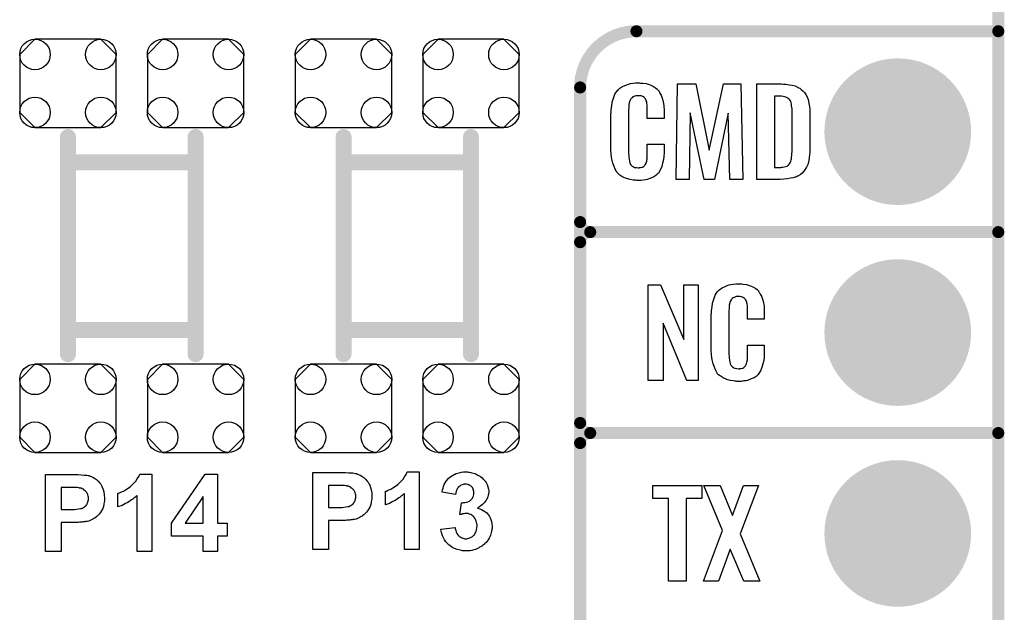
# Model space of a CAD drawing. Extents: x -0.07 to 0.95, y -0.15 to 1.37.
# Tile 8 of 16: x 0.46 to 0.95, y 0.46 to 0.76. Entities that reach past the tile are written whole.
import ezdxf

# ---------------------------------------------------------------- set-up
doc = ezdxf.new("R2010")
doc.units = 0
doc.layers.get('0').update_dxf_attribs({"linetype": 'CONTINUOUS'})
for name, color, linetype in [('gko', 6, 'CONTINUOUS'), ('gto', 2, 'CONTINUOUS'), ('gts', 1, 'CONTINUOUS')]:
    doc.layers.add(name, color=color, linetype=linetype)

# ---------------------------------------------------------------- blocks, each defined once
blk = doc.blocks.new('D31')
at = {"const_width": 0.003}
blk.add_lwpolyline([(-0.0015, 0, 1), (0.0015, 0, 1)], format="xyb", close=True, dxfattribs=at)
blk = doc.blocks.new('D33')
at = {"const_width": 0.004}
blk.add_lwpolyline([(-0.002, 0, 1), (0.002, 0, 1)], format="xyb", close=True, dxfattribs=at)
blk = doc.blocks.new('D80')
blk.add_lwpolyline([(-0.0164, -0.022), (0.0164, -0.022), (0.024, -0.0144), (0.024, 0.0144), (0.0164, 0.022), (-0.0164, 0.022), (-0.024, 0.0144), (-0.024, -0.0144)], close=True)
for centre in [(-0.0164, 0.0144), (0.0164, 0.0144), (-0.0164, -0.0144), (0.0164, -0.0144)]:
    blk.add_circle(centre, 0.0076)
blk = doc.blocks.new('D48')
at = {"const_width": 0.0365}
blk.add_lwpolyline([(-0.01825, 0, 1), (0.01825, 0, 1)], format="xyb", close=True, dxfattribs=at)

msp = doc.modelspace()

# ---------------------------------------------------------------- linework, layer by layer
at = {"layer": 'gko', "color": 6, "const_width": 0.006}
msp.add_lwpolyline([(0.95, -0.05), (0.95, 1.2768)], dxfattribs=at)
at = {"layer": 'gto', "color": 2, "const_width": 0.006}
for points in [[(0.77, 0.75, 0.414214), (0.742, 0.722)], [(0.742, 0.655, 0.414214), (0.747, 0.65)], [(0.747, 0.65, 0.414214), (0.742, 0.645)], [(0.747, 0.65, 0.414214), (0.742, 0.645)], [(0.742, 0.555, 0.414214), (0.747, 0.55)], [(0.747, 0.55, 0.414214), (0.742, 0.545)], [(0.747, 0.55, 0.414214), (0.742, 0.545)]]:
    msp.add_lwpolyline(points, format="xyb", dxfattribs=at)
at = {"layer": 'gto', "color": 2}
for points, const_width in [([(0.77, 0.75), (0.77, 0.75)], 0.006), ([(0.77, 0.75), (0.77, 0.75)], 0.006), ([(0.77, 0.75), (0.95, 0.75)], 0.006), ([(0.742, -0.022), (0.742, 0.722)], 0.006), ([(0.4872, 0.5893), (0.4872, 0.6973)], 0.008), ([(0.5507, 0.5893), (0.5507, 0.6973)], 0.008), ([(0.6243, 0.5893), (0.6243, 0.6973)], 0.008), ([(0.6877, 0.5893), (0.6877, 0.6973)], 0.008), ([(0.4872, 0.6848), (0.5507, 0.6848)], 0.008), ([(0.6243, 0.6848), (0.6877, 0.6848)], 0.008), ([(0.742, 0.655), (0.742, 0.655)], 0.006), ([(0.742, 0.655), (0.742, 0.655)], 0.006), ([(0.747, 0.65), (0.747, 0.65)], 0.006), ([(0.747, 0.65), (0.747, 0.65)], 0.006), ([(0.747, 0.65), (0.747, 0.65)], 0.006), ([(0.747, 0.65), (0.747, 0.65)], 0.006), ([(0.747, 0.65), (0.95, 0.65)], 0.006), ([(0.747, 0.65), (0.95, 0.65)], 0.006), ([(0.742, 0.555), (0.742, 0.645)], 0.006), ([(0.4872, 0.6013), (0.5507, 0.6013)], 0.008), ([(0.6243, 0.6013), (0.6877, 0.6013)], 0.008), ([(0.742, 0.555), (0.742, 0.555)], 0.006), ([(0.742, 0.555), (0.742, 0.555)], 0.006), ([(0.747, 0.55), (0.747, 0.55)], 0.006), ([(0.747, 0.55), (0.747, 0.55)], 0.006), ([(0.747, 0.55), (0.747, 0.55)], 0.006), ([(0.747, 0.55), (0.747, 0.55)], 0.006), ([(0.747, 0.55), (0.95, 0.55)], 0.006), ([(0.747, 0.55), (0.95, 0.55)], 0.006), ([(0.742, 0.545), (0.742, 0.455)], 0.006)]:
    msp.add_lwpolyline(points, dxfattribs=dict(at, const_width=const_width))
for points in [[(0.772, 0.7242), (0.7726, 0.7242), (0.7732, 0.7241), (0.7748, 0.7239), (0.7764, 0.7235), (0.778, 0.7228), (0.7795, 0.7219), (0.7802, 0.7214), (0.7808, 0.7207), (0.7809, 0.7205), (0.7813, 0.7201), (0.7817, 0.7192), (0.7823, 0.7181), (0.7828, 0.7167), (0.7833, 0.715), (0.7837, 0.7129), (0.7838, 0.7106), (0.7838, 0.7066), (0.7754, 0.7066), (0.7754, 0.7107), (0.7754, 0.7108), (0.7754, 0.7111), (0.7754, 0.7116), (0.7754, 0.7121), (0.7753, 0.7134), (0.7752, 0.7141), (0.7752, 0.7146), (0.7752, 0.7147), (0.7751, 0.7149), (0.7749, 0.7154), (0.7745, 0.7163), (0.7739, 0.717), (0.7738, 0.7172), (0.7736, 0.7173), (0.7732, 0.7175), (0.7728, 0.7177), (0.7723, 0.7178), (0.7716, 0.7179), (0.7705, 0.7179), (0.7702, 0.7179), (0.7697, 0.7179), (0.7687, 0.7175), (0.7682, 0.7173), (0.7678, 0.7169), (0.7676, 0.7167), (0.7672, 0.7163), (0.7667, 0.7154), (0.7664, 0.7143), (0.7664, 0.7142), (0.7664, 0.7141), (0.7663, 0.7137), (0.7663, 0.7132), (0.7662, 0.7127), (0.7662, 0.7119), (0.7661, 0.7111), (0.7661, 0.7102), (0.7661, 0.6895), (0.7661, 0.6894), (0.7661, 0.6889), (0.7662, 0.6882), (0.7662, 0.6873), (0.7666, 0.6854), (0.7667, 0.6845), (0.7671, 0.6837), (0.7672, 0.6836), (0.7673, 0.6834), (0.7676, 0.6832), (0.7679, 0.6829), (0.7685, 0.6825), (0.7691, 0.6822), (0.77, 0.6821), (0.7709, 0.682), (0.7713, 0.682), (0.7716, 0.6821), (0.772, 0.6821), (0.773, 0.6823), (0.7735, 0.6826), (0.7739, 0.6829), (0.7739, 0.6829), (0.774, 0.6831), (0.7744, 0.6835), (0.7749, 0.6844), (0.7752, 0.6854), (0.7752, 0.6855), (0.7752, 0.6857), (0.7752, 0.686), (0.7753, 0.6865), (0.7753, 0.687), (0.7754, 0.6878), (0.7754, 0.6886), (0.7754, 0.6895), (0.7754, 0.6938), (0.7838, 0.6938), (0.7838, 0.69), (0.7838, 0.6899), (0.7838, 0.6897), (0.7838, 0.6894), (0.7838, 0.6889), (0.7837, 0.6883), (0.7836, 0.6876), (0.7834, 0.6861), (0.783, 0.6844), (0.7826, 0.6826), (0.7818, 0.6809), (0.7809, 0.6794), (0.7808, 0.6792), (0.7803, 0.6788), (0.7796, 0.6782), (0.7786, 0.6775), (0.7772, 0.6769), (0.7754, 0.6762), (0.7745, 0.676), (0.7734, 0.6759), (0.7722, 0.6757), (0.7702, 0.6757), (0.7697, 0.6758), (0.769, 0.6758), (0.7684, 0.6759), (0.7668, 0.6762), (0.7651, 0.6767), (0.7633, 0.6774), (0.7617, 0.6784), (0.761, 0.679), (0.7604, 0.6797), (0.7604, 0.6798), (0.7603, 0.6799), (0.7601, 0.6802), (0.7599, 0.6805), (0.7594, 0.6814), (0.7589, 0.6827), (0.7582, 0.6844), (0.7578, 0.6864), (0.7574, 0.6887), (0.7573, 0.6914), (0.7573, 0.7083), (0.7573, 0.7084), (0.7573, 0.7087), (0.7573, 0.7091), (0.7574, 0.7096), (0.7574, 0.7103), (0.7575, 0.711), (0.7577, 0.7128), (0.758, 0.7147), (0.7586, 0.7167), (0.7593, 0.7186), (0.7604, 0.7203), (0.7604, 0.7204), (0.7605, 0.7204), (0.7609, 0.7209), (0.7617, 0.7216), (0.7628, 0.7223), (0.7642, 0.723), (0.7652, 0.7234), (0.7661, 0.7237), (0.7671, 0.724), (0.7683, 0.7241), (0.7695, 0.7243), (0.7715, 0.7243), (0.772, 0.7242)], [(0.8229, 0.6762), (0.8164, 0.6762), (0.8157, 0.7092), (0.8089, 0.6762), (0.8037, 0.6762), (0.7968, 0.7093), (0.7962, 0.6762), (0.7897, 0.6762), (0.7905, 0.7238), (0.7995, 0.7238), (0.8062, 0.6908), (0.8133, 0.7238), (0.822, 0.7238), (0.8229, 0.6762)], [(0.8431, 0.7237), (0.8444, 0.7236), (0.8459, 0.7234), (0.8474, 0.7231), (0.8489, 0.7228), (0.8502, 0.7222), (0.8504, 0.7221), (0.8507, 0.7219), (0.8513, 0.7216), (0.852, 0.721), (0.8528, 0.7204), (0.8536, 0.7195), (0.8543, 0.7185), (0.8549, 0.7174), (0.855, 0.7172), (0.8551, 0.7168), (0.8554, 0.7161), (0.8556, 0.7152), (0.8558, 0.714), (0.8561, 0.7125), (0.8562, 0.7108), (0.8563, 0.709), (0.8563, 0.6917), (0.8563, 0.6916), (0.8563, 0.6914), (0.8563, 0.6911), (0.8563, 0.6908), (0.8562, 0.6897), (0.8561, 0.6885), (0.8559, 0.6871), (0.8557, 0.6857), (0.8554, 0.6842), (0.8549, 0.6829), (0.8548, 0.6827), (0.8546, 0.6823), (0.8542, 0.6818), (0.8538, 0.681), (0.8531, 0.6802), (0.8524, 0.6794), (0.8514, 0.6786), (0.8503, 0.6779), (0.8501, 0.6778), (0.8497, 0.6776), (0.849, 0.6773), (0.8479, 0.6771), (0.8467, 0.6768), (0.8452, 0.6765), (0.8434, 0.6763), (0.8415, 0.6762), (0.8299, 0.6762), (0.8299, 0.7238), (0.8421, 0.7238), (0.8431, 0.7237)], [(0.8422, 0.7176), (0.8386, 0.7176), (0.8386, 0.6822), (0.8418, 0.6822), (0.8423, 0.6823), (0.8429, 0.6823), (0.8443, 0.6827), (0.8449, 0.6829), (0.8455, 0.6833), (0.8455, 0.6834), (0.8456, 0.6834), (0.8461, 0.684), (0.8467, 0.6848), (0.8468, 0.6854), (0.847, 0.686), (0.847, 0.6861), (0.8471, 0.6864), (0.8471, 0.6868), (0.8472, 0.6873), (0.8473, 0.6881), (0.8473, 0.689), (0.8474, 0.6901), (0.8474, 0.6913), (0.8474, 0.7095), (0.8474, 0.7097), (0.8474, 0.7101), (0.8474, 0.7106), (0.8474, 0.7113), (0.8472, 0.7129), (0.8471, 0.7137), (0.847, 0.7143), (0.847, 0.7144), (0.8469, 0.7146), (0.8468, 0.7149), (0.8467, 0.7153), (0.8461, 0.7161), (0.8457, 0.7165), (0.8453, 0.7167), (0.8452, 0.7167), (0.845, 0.7168), (0.8447, 0.717), (0.8443, 0.7172), (0.8437, 0.7173), (0.843, 0.7175), (0.8422, 0.7176)], [(0.8007, 0.5762), (0.795, 0.5762), (0.7833, 0.6046), (0.7833, 0.5762), (0.7759, 0.5762), (0.7759, 0.6238), (0.782, 0.6238), (0.7936, 0.5966), (0.7936, 0.6238), (0.8007, 0.6238), (0.8007, 0.5762)], [(0.8219, 0.6242), (0.8225, 0.6242), (0.8231, 0.6241), (0.8247, 0.6239), (0.8262, 0.6235), (0.8279, 0.6228), (0.8294, 0.6219), (0.8301, 0.6214), (0.8307, 0.6207), (0.8308, 0.6205), (0.8311, 0.6201), (0.8316, 0.6192), (0.8322, 0.6181), (0.8327, 0.6167), (0.8332, 0.615), (0.8336, 0.6129), (0.8336, 0.6106), (0.8336, 0.6066), (0.8253, 0.6066), (0.8253, 0.6107), (0.8253, 0.6108), (0.8253, 0.6111), (0.8253, 0.6116), (0.8253, 0.6121), (0.8252, 0.6134), (0.8251, 0.6141), (0.825, 0.6146), (0.825, 0.6147), (0.825, 0.6149), (0.8248, 0.6154), (0.8244, 0.6163), (0.8238, 0.617), (0.8237, 0.6172), (0.8235, 0.6173), (0.8231, 0.6175), (0.8227, 0.6177), (0.8222, 0.6178), (0.8215, 0.6179), (0.8204, 0.6179), (0.82, 0.6179), (0.8196, 0.6179), (0.8186, 0.6175), (0.8181, 0.6173), (0.8176, 0.6169), (0.8175, 0.6167), (0.8171, 0.6163), (0.8166, 0.6154), (0.8163, 0.6143), (0.8163, 0.6142), (0.8163, 0.6141), (0.8162, 0.6137), (0.8162, 0.6132), (0.8161, 0.6127), (0.8161, 0.6119), (0.816, 0.6111), (0.816, 0.6102), (0.816, 0.5895), (0.816, 0.5894), (0.816, 0.5889), (0.8161, 0.5882), (0.8161, 0.5873), (0.8164, 0.5854), (0.8166, 0.5845), (0.817, 0.5837), (0.8171, 0.5836), (0.8172, 0.5834), (0.8175, 0.5832), (0.8178, 0.5829), (0.8184, 0.5825), (0.819, 0.5822), (0.8199, 0.5821), (0.8208, 0.582), (0.8212, 0.582), (0.8215, 0.5821), (0.8219, 0.5821), (0.8229, 0.5823), (0.8234, 0.5826), (0.8238, 0.5829), (0.8238, 0.5829), (0.8239, 0.5831), (0.8243, 0.5835), (0.8248, 0.5844), (0.825, 0.5854), (0.825, 0.5855), (0.8251, 0.5857), (0.8251, 0.586), (0.8252, 0.5865), (0.8252, 0.587), (0.8253, 0.5878), (0.8253, 0.5886), (0.8253, 0.5895), (0.8253, 0.5938), (0.8336, 0.5938), (0.8336, 0.59), (0.8336, 0.5899), (0.8336, 0.5897), (0.8336, 0.5894), (0.8336, 0.5889), (0.8336, 0.5883), (0.8335, 0.5876), (0.8333, 0.5861), (0.8329, 0.5844), (0.8324, 0.5826), (0.8317, 0.5809), (0.8308, 0.5794), (0.8307, 0.5792), (0.8302, 0.5788), (0.8295, 0.5782), (0.8285, 0.5775), (0.8271, 0.5769), (0.8253, 0.5762), (0.8244, 0.576), (0.8233, 0.5759), (0.8221, 0.5757), (0.82, 0.5757), (0.8196, 0.5758), (0.8189, 0.5758), (0.8183, 0.5759), (0.8167, 0.5762), (0.815, 0.5767), (0.8132, 0.5774), (0.8116, 0.5784), (0.8109, 0.579), (0.8102, 0.5797), (0.8102, 0.5798), (0.8102, 0.5799), (0.81, 0.5802), (0.8098, 0.5805), (0.8093, 0.5814), (0.8088, 0.5827), (0.8081, 0.5844), (0.8077, 0.5864), (0.8073, 0.5887), (0.8072, 0.5914), (0.8072, 0.6083), (0.8072, 0.6084), (0.8072, 0.6087), (0.8072, 0.6091), (0.8073, 0.6096), (0.8073, 0.6103), (0.8074, 0.611), (0.8076, 0.6128), (0.8079, 0.6147), (0.8085, 0.6166), (0.8092, 0.6186), (0.8102, 0.6203), (0.8102, 0.6203), (0.8104, 0.6204), (0.8108, 0.6209), (0.8116, 0.6216), (0.8127, 0.6223), (0.8141, 0.623), (0.8151, 0.6234), (0.816, 0.6237), (0.817, 0.624), (0.8182, 0.6241), (0.8194, 0.6243), (0.8214, 0.6243), (0.8219, 0.6242)], [(0.4908, 0.5294), (0.4922, 0.5294), (0.4938, 0.5292), (0.4953, 0.5291), (0.496, 0.5291), (0.4966, 0.529), (0.4972, 0.5289), (0.4976, 0.5288), (0.4977, 0.5288), (0.4978, 0.5287), (0.498, 0.5287), (0.4982, 0.5286), (0.4988, 0.5284), (0.4996, 0.528), (0.5004, 0.5275), (0.5014, 0.5269), (0.5023, 0.526), (0.5031, 0.525), (0.5031, 0.525), (0.5033, 0.5249), (0.5034, 0.5247), (0.5035, 0.5245), (0.5037, 0.5242), (0.5039, 0.5239), (0.5041, 0.5235), (0.5043, 0.523), (0.5047, 0.5219), (0.5051, 0.5207), (0.5053, 0.5192), (0.5054, 0.5176), (0.5054, 0.5175), (0.5054, 0.5174), (0.5054, 0.5173), (0.5054, 0.517), (0.5054, 0.5167), (0.5054, 0.5163), (0.5052, 0.5155), (0.5051, 0.5146), (0.5049, 0.5135), (0.5045, 0.5125), (0.5041, 0.5116), (0.504, 0.5115), (0.5039, 0.5112), (0.5036, 0.5108), (0.5032, 0.5102), (0.5028, 0.5096), (0.5021, 0.509), (0.5015, 0.5084), (0.5008, 0.5078), (0.5007, 0.5078), (0.5005, 0.5076), (0.5001, 0.5074), (0.4996, 0.5071), (0.499, 0.5068), (0.4983, 0.5065), (0.4976, 0.5062), (0.4968, 0.506), (0.4967, 0.506), (0.4965, 0.5059), (0.4963, 0.5059), (0.496, 0.5059), (0.4956, 0.5058), (0.4953, 0.5058), (0.4948, 0.5058), (0.4943, 0.5057), (0.4936, 0.5057), (0.493, 0.5056), (0.4923, 0.5055), (0.4915, 0.5055), (0.4907, 0.5055), (0.4838, 0.5055), (0.4838, 0.491), (0.476, 0.491), (0.476, 0.5294), (0.4902, 0.5294), (0.4908, 0.5294)], [(0.5289, 0.491), (0.5216, 0.491), (0.5216, 0.5188), (0.5215, 0.5188), (0.5214, 0.5186), (0.5212, 0.5185), (0.5208, 0.5182), (0.5205, 0.5179), (0.52, 0.5175), (0.5195, 0.5171), (0.5188, 0.5167), (0.5182, 0.5163), (0.5175, 0.5158), (0.5167, 0.5153), (0.5158, 0.5149), (0.5141, 0.514), (0.5121, 0.5133), (0.5121, 0.5199), (0.5121, 0.5199), (0.5122, 0.52), (0.5124, 0.52), (0.5126, 0.5201), (0.5131, 0.5204), (0.5139, 0.5207), (0.5149, 0.5211), (0.5159, 0.5217), (0.5171, 0.5225), (0.5183, 0.5234), (0.5183, 0.5235), (0.5185, 0.5235), (0.5186, 0.5237), (0.5188, 0.5239), (0.5195, 0.5245), (0.5201, 0.5252), (0.5209, 0.5261), (0.5217, 0.5272), (0.5224, 0.5284), (0.523, 0.5296), (0.5289, 0.5296), (0.5289, 0.491)], [(0.5616, 0.5052), (0.5664, 0.5052), (0.5664, 0.4987), (0.5616, 0.4987), (0.5616, 0.491), (0.5545, 0.491), (0.5545, 0.4987), (0.5387, 0.4987), (0.5387, 0.5051), (0.5554, 0.5296), (0.5616, 0.5296), (0.5616, 0.5052)], [(0.6238, 0.5304), (0.6252, 0.5304), (0.6268, 0.5302), (0.6283, 0.5301), (0.629, 0.5301), (0.6296, 0.53), (0.6302, 0.5299), (0.6306, 0.5298), (0.6307, 0.5298), (0.6308, 0.5297), (0.631, 0.5297), (0.6312, 0.5296), (0.6318, 0.5294), (0.6326, 0.529), (0.6334, 0.5285), (0.6344, 0.5279), (0.6353, 0.527), (0.6361, 0.526), (0.6361, 0.526), (0.6363, 0.5259), (0.6364, 0.5257), (0.6365, 0.5255), (0.6367, 0.5252), (0.6369, 0.5249), (0.6371, 0.5245), (0.6373, 0.524), (0.6377, 0.5229), (0.6381, 0.5217), (0.6383, 0.5202), (0.6384, 0.5186), (0.6384, 0.5185), (0.6384, 0.5184), (0.6384, 0.5183), (0.6384, 0.518), (0.6384, 0.5177), (0.6384, 0.5173), (0.6382, 0.5165), (0.6381, 0.5156), (0.6379, 0.5145), (0.6375, 0.5135), (0.6371, 0.5126), (0.637, 0.5125), (0.6369, 0.5122), (0.6366, 0.5118), (0.6362, 0.5112), (0.6358, 0.5106), (0.6351, 0.51), (0.6345, 0.5094), (0.6338, 0.5088), (0.6337, 0.5088), (0.6335, 0.5086), (0.6331, 0.5084), (0.6326, 0.5081), (0.632, 0.5078), (0.6313, 0.5075), (0.6306, 0.5072), (0.6298, 0.507), (0.6297, 0.507), (0.6295, 0.5069), (0.6293, 0.5069), (0.629, 0.5069), (0.6286, 0.5068), (0.6283, 0.5068), (0.6278, 0.5068), (0.6273, 0.5067), (0.6266, 0.5067), (0.626, 0.5066), (0.6253, 0.5065), (0.6245, 0.5065), (0.6237, 0.5065), (0.6168, 0.5065), (0.6168, 0.492), (0.609, 0.492), (0.609, 0.5304), (0.6232, 0.5304), (0.6238, 0.5304)], [(0.6619, 0.492), (0.6546, 0.492), (0.6546, 0.5198), (0.6545, 0.5197), (0.6544, 0.5196), (0.6542, 0.5195), (0.6538, 0.5192), (0.6535, 0.5189), (0.653, 0.5185), (0.6525, 0.5181), (0.6518, 0.5177), (0.6512, 0.5173), (0.6505, 0.5168), (0.6497, 0.5163), (0.6488, 0.5159), (0.6471, 0.515), (0.6451, 0.5143), (0.6451, 0.5209), (0.6451, 0.5209), (0.6452, 0.521), (0.6454, 0.521), (0.6456, 0.5211), (0.6461, 0.5214), (0.6469, 0.5217), (0.6478, 0.5221), (0.6489, 0.5227), (0.6501, 0.5235), (0.6513, 0.5244), (0.6513, 0.5245), (0.6515, 0.5245), (0.6516, 0.5247), (0.6518, 0.5249), (0.6525, 0.5255), (0.6531, 0.5262), (0.6539, 0.5271), (0.6547, 0.5282), (0.6554, 0.5294), (0.656, 0.5306), (0.6619, 0.5306), (0.6619, 0.492)], [(0.686, 0.5306), (0.6865, 0.5305), (0.687, 0.5305), (0.6876, 0.5304), (0.6882, 0.5302), (0.6896, 0.5298), (0.6903, 0.5295), (0.6911, 0.5291), (0.6918, 0.5287), (0.6925, 0.5283), (0.6932, 0.5277), (0.6938, 0.5271), (0.6939, 0.5271), (0.6939, 0.527), (0.6941, 0.5269), (0.6942, 0.5266), (0.6947, 0.5261), (0.6952, 0.5253), (0.6957, 0.5244), (0.6961, 0.5232), (0.6964, 0.522), (0.6965, 0.5214), (0.6965, 0.5207), (0.6965, 0.5207), (0.6965, 0.5205), (0.6965, 0.5203), (0.6964, 0.5199), (0.6964, 0.5195), (0.6962, 0.519), (0.6961, 0.5184), (0.6959, 0.5178), (0.6955, 0.5172), (0.6952, 0.5165), (0.6947, 0.5159), (0.6942, 0.5152), (0.6935, 0.5145), (0.6928, 0.5139), (0.692, 0.5133), (0.691, 0.5126), (0.691, 0.5126), (0.6911, 0.5126), (0.6913, 0.5126), (0.6915, 0.5125), (0.6921, 0.5123), (0.6929, 0.512), (0.6937, 0.5115), (0.6946, 0.511), (0.6955, 0.5103), (0.6962, 0.5094), (0.6964, 0.5093), (0.6966, 0.509), (0.6969, 0.5085), (0.6972, 0.5078), (0.6976, 0.5069), (0.6979, 0.5059), (0.6981, 0.5048), (0.6982, 0.5035), (0.6982, 0.5034), (0.6982, 0.5033), (0.6982, 0.503), (0.6982, 0.5027), (0.6981, 0.5022), (0.698, 0.5017), (0.6979, 0.5011), (0.6978, 0.5005), (0.6974, 0.4992), (0.697, 0.4984), (0.6967, 0.4977), (0.6962, 0.4969), (0.6957, 0.4962), (0.6952, 0.4955), (0.6945, 0.4948), (0.6945, 0.4948), (0.6944, 0.4947), (0.6941, 0.4945), (0.6939, 0.4943), (0.6935, 0.494), (0.6931, 0.4937), (0.6925, 0.4934), (0.692, 0.4931), (0.6914, 0.4927), (0.6906, 0.4924), (0.6899, 0.4921), (0.6891, 0.4918), (0.6882, 0.4916), (0.6873, 0.4914), (0.6863, 0.4913), (0.6853, 0.4913), (0.6848, 0.4913), (0.6844, 0.4913), (0.684, 0.4914), (0.6835, 0.4914), (0.6829, 0.4916), (0.6823, 0.4917), (0.6809, 0.492), (0.6795, 0.4926), (0.6787, 0.4929), (0.678, 0.4933), (0.6773, 0.4938), (0.6767, 0.4943), (0.6766, 0.4943), (0.6765, 0.4944), (0.6763, 0.4946), (0.6761, 0.4948), (0.6758, 0.4951), (0.6755, 0.4955), (0.6752, 0.4959), (0.6749, 0.4964), (0.6745, 0.4969), (0.6742, 0.4975), (0.6735, 0.4988), (0.673, 0.5004), (0.6728, 0.5012), (0.6727, 0.5021), (0.6798, 0.503), (0.6798, 0.5029), (0.6798, 0.5029), (0.6799, 0.5025), (0.68, 0.502), (0.6802, 0.5014), (0.6804, 0.5008), (0.6807, 0.5), (0.6812, 0.4994), (0.6816, 0.4988), (0.6817, 0.4987), (0.6819, 0.4985), (0.6823, 0.4983), (0.6826, 0.4981), (0.6832, 0.4978), (0.6838, 0.4976), (0.6845, 0.4974), (0.6853, 0.4974), (0.6854, 0.4974), (0.6856, 0.4974), (0.686, 0.4975), (0.6866, 0.4976), (0.6872, 0.4978), (0.6878, 0.4981), (0.6885, 0.4985), (0.6891, 0.4991), (0.6891, 0.4992), (0.6894, 0.4994), (0.6896, 0.4998), (0.6899, 0.5003), (0.6902, 0.501), (0.6905, 0.5018), (0.6906, 0.5028), (0.6907, 0.5038), (0.6907, 0.5039), (0.6907, 0.5039), (0.6907, 0.5043), (0.6906, 0.5048), (0.6905, 0.5054), (0.6903, 0.5062), (0.69, 0.5069), (0.6896, 0.5076), (0.6891, 0.5083), (0.6891, 0.5083), (0.6889, 0.5085), (0.6885, 0.5088), (0.6881, 0.5091), (0.6876, 0.5094), (0.687, 0.5096), (0.6863, 0.5099), (0.6855, 0.5099), (0.685, 0.5099), (0.6846, 0.5099), (0.6841, 0.5098), (0.6835, 0.5097), (0.6829, 0.5095), (0.6821, 0.5094), (0.6829, 0.5153), (0.6834, 0.5153), (0.684, 0.5154), (0.6846, 0.5154), (0.6854, 0.5156), (0.6861, 0.5158), (0.6869, 0.5161), (0.6875, 0.5166), (0.6876, 0.5166), (0.6878, 0.5169), (0.688, 0.5171), (0.6884, 0.5176), (0.6886, 0.5181), (0.6889, 0.5187), (0.6891, 0.5194), (0.6891, 0.5203), (0.6891, 0.5204), (0.6891, 0.5206), (0.6891, 0.5209), (0.689, 0.5214), (0.6889, 0.5219), (0.6886, 0.5224), (0.6884, 0.5229), (0.688, 0.5234), (0.6879, 0.5234), (0.6878, 0.5235), (0.6875, 0.5237), (0.6871, 0.524), (0.6867, 0.5241), (0.6862, 0.5244), (0.6855, 0.5245), (0.6849, 0.5245), (0.6845, 0.5245), (0.6842, 0.5245), (0.6838, 0.5244), (0.6833, 0.5242), (0.6827, 0.524), (0.6821, 0.5236), (0.6816, 0.5232), (0.6816, 0.5231), (0.6814, 0.523), (0.6812, 0.5226), (0.6809, 0.5222), (0.6806, 0.5217), (0.6804, 0.521), (0.6802, 0.5203), (0.68, 0.5194), (0.6733, 0.5205), (0.6733, 0.5205), (0.6733, 0.5206), (0.6733, 0.5208), (0.6734, 0.5211), (0.6735, 0.5217), (0.6738, 0.5225), (0.6741, 0.5234), (0.6744, 0.5244), (0.6749, 0.5252), (0.6754, 0.5261), (0.6754, 0.5262), (0.6757, 0.5264), (0.676, 0.5268), (0.6764, 0.5273), (0.677, 0.5278), (0.6777, 0.5284), (0.6785, 0.5289), (0.6794, 0.5294), (0.6794, 0.5294), (0.6795, 0.5295), (0.6798, 0.5296), (0.6804, 0.5298), (0.681, 0.53), (0.6819, 0.5302), (0.6829, 0.5305), (0.6839, 0.5306), (0.6851, 0.5306), (0.6856, 0.5306), (0.686, 0.5306)], [(0.4895, 0.5229), (0.4838, 0.5229), (0.4838, 0.512), (0.4891, 0.512), (0.4895, 0.512), (0.4905, 0.512), (0.4915, 0.5121), (0.4925, 0.5122), (0.4934, 0.5124), (0.4938, 0.5124), (0.4941, 0.5125), (0.4941, 0.5126), (0.4944, 0.5126), (0.4946, 0.5128), (0.495, 0.513), (0.4954, 0.5133), (0.4958, 0.5136), (0.4962, 0.514), (0.4965, 0.5144), (0.4966, 0.5145), (0.4967, 0.5146), (0.4968, 0.5149), (0.497, 0.5153), (0.4971, 0.5158), (0.4973, 0.5163), (0.4974, 0.5168), (0.4974, 0.5174), (0.4974, 0.5175), (0.4974, 0.5178), (0.4974, 0.5181), (0.4973, 0.5186), (0.4971, 0.5192), (0.4969, 0.5198), (0.4966, 0.5204), (0.4961, 0.5209), (0.4961, 0.521), (0.4959, 0.5211), (0.4956, 0.5214), (0.4953, 0.5216), (0.4949, 0.522), (0.4943, 0.5222), (0.4937, 0.5225), (0.493, 0.5226), (0.493, 0.5226), (0.4928, 0.5227), (0.4924, 0.5227), (0.4918, 0.5228), (0.4911, 0.5228), (0.4906, 0.5229), (0.4901, 0.5229), (0.4895, 0.5229)], [(0.6225, 0.5239), (0.6168, 0.5239), (0.6168, 0.513), (0.6221, 0.513), (0.6225, 0.513), (0.6235, 0.513), (0.6245, 0.5131), (0.6255, 0.5132), (0.6264, 0.5134), (0.6268, 0.5134), (0.6271, 0.5135), (0.6271, 0.5136), (0.6274, 0.5136), (0.6276, 0.5138), (0.628, 0.514), (0.6284, 0.5143), (0.6288, 0.5146), (0.6292, 0.515), (0.6295, 0.5154), (0.6296, 0.5155), (0.6297, 0.5156), (0.6298, 0.5159), (0.63, 0.5163), (0.6301, 0.5168), (0.6303, 0.5173), (0.6304, 0.5178), (0.6304, 0.5184), (0.6304, 0.5185), (0.6304, 0.5188), (0.6304, 0.5191), (0.6303, 0.5196), (0.6301, 0.5202), (0.6299, 0.5208), (0.6296, 0.5214), (0.6291, 0.5219), (0.6291, 0.522), (0.6289, 0.5221), (0.6286, 0.5224), (0.6283, 0.5226), (0.6279, 0.523), (0.6273, 0.5232), (0.6267, 0.5235), (0.626, 0.5236), (0.626, 0.5236), (0.6258, 0.5237), (0.6254, 0.5237), (0.6248, 0.5238), (0.6241, 0.5238), (0.6236, 0.5239), (0.6231, 0.5239), (0.6225, 0.5239)], [(0.8025, 0.5174), (0.7947, 0.5174), (0.7947, 0.4762), (0.786, 0.4762), (0.786, 0.5174), (0.7781, 0.5174), (0.7781, 0.5238), (0.8025, 0.5238), (0.8025, 0.5174)], [(0.8216, 0.4998), (0.8314, 0.4762), (0.8234, 0.4762), (0.8166, 0.4922), (0.8108, 0.4762), (0.8033, 0.4762), (0.8128, 0.5015), (0.8036, 0.5238), (0.8117, 0.5238), (0.8178, 0.509), (0.8233, 0.5238), (0.8307, 0.5238), (0.8216, 0.4998)], [(0.5545, 0.5184), (0.5455, 0.5052), (0.5545, 0.5052), (0.5545, 0.5184)]]:
    msp.add_lwpolyline(points, dxfattribs=at)

# ---------------------------------------------------------------- block references
at = {"layer": 'gto'}
for name, p in [('D31', (0.77, 0.75)), ('D31', (0.77, 0.75)), ('D31', (0.77, 0.75)), ('D31', (0.77, 0.75)), ('D31', (0.95, 0.75)), ('D31', (0.742, 0.722)), ('D31', (0.742, 0.722)), ('D33', (0.4872, 0.6973)), ('D33', (0.5507, 0.6973)), ('D33', (0.6243, 0.6973)), ('D33', (0.6877, 0.6973)), ('D33', (0.4872, 0.6848)), ('D33', (0.5507, 0.6848)), ('D33', (0.6243, 0.6848)), ('D33', (0.6877, 0.6848)), ('D31', (0.742, 0.655)), ('D31', (0.742, 0.655)), ('D31', (0.742, 0.655)), ('D31', (0.747, 0.65)), ('D31', (0.747, 0.65)), ('D31', (0.747, 0.65)), ('D31', (0.747, 0.65)), ('D31', (0.747, 0.65)), ('D31', (0.747, 0.65)), ('D31', (0.747, 0.65)), ('D31', (0.747, 0.65)), ('D31', (0.747, 0.65)), ('D31', (0.95, 0.65)), ('D31', (0.95, 0.65)), ('D31', (0.742, 0.645)), ('D31', (0.742, 0.645)), ('D31', (0.742, 0.645)), ('D33', (0.4872, 0.6013)), ('D33', (0.5507, 0.6013)), ('D33', (0.6243, 0.6013)), ('D33', (0.6877, 0.6013)), ('D33', (0.4872, 0.5893)), ('D33', (0.5507, 0.5893)), ('D33', (0.6243, 0.5893)), ('D33', (0.6877, 0.5893)), ('D31', (0.742, 0.555)), ('D31', (0.742, 0.555)), ('D31', (0.742, 0.555)), ('D31', (0.742, 0.555)), ('D31', (0.747, 0.55)), ('D31', (0.747, 0.55)), ('D31', (0.747, 0.55)), ('D31', (0.747, 0.55)), ('D31', (0.747, 0.55)), ('D31', (0.747, 0.55)), ('D31', (0.747, 0.55)), ('D31', (0.747, 0.55)), ('D31', (0.747, 0.55)), ('D31', (0.95, 0.55)), ('D31', (0.95, 0.55)), ('D31', (0.742, 0.545)), ('D31', (0.742, 0.545)), ('D31', (0.742, 0.545))]:
    msp.add_blockref(name, p, dxfattribs=at)
at = {"layer": 'gts'}
for name, p in [('D80', (0.4872, 0.724)), ('D80', (0.5507, 0.724)), ('D80', (0.6243, 0.724)), ('D80', (0.6877, 0.724)), ('D48', (0.9, 0.7)), ('D48', (0.9, 0.6)), ('D80', (0.4872, 0.5623)), ('D80', (0.5507, 0.5623)), ('D80', (0.6243, 0.5623)), ('D80', (0.6877, 0.5623)), ('D48', (0.9, 0.5))]:
    msp.add_blockref(name, p, dxfattribs=at)

doc.saveas('drawing.dxf')
